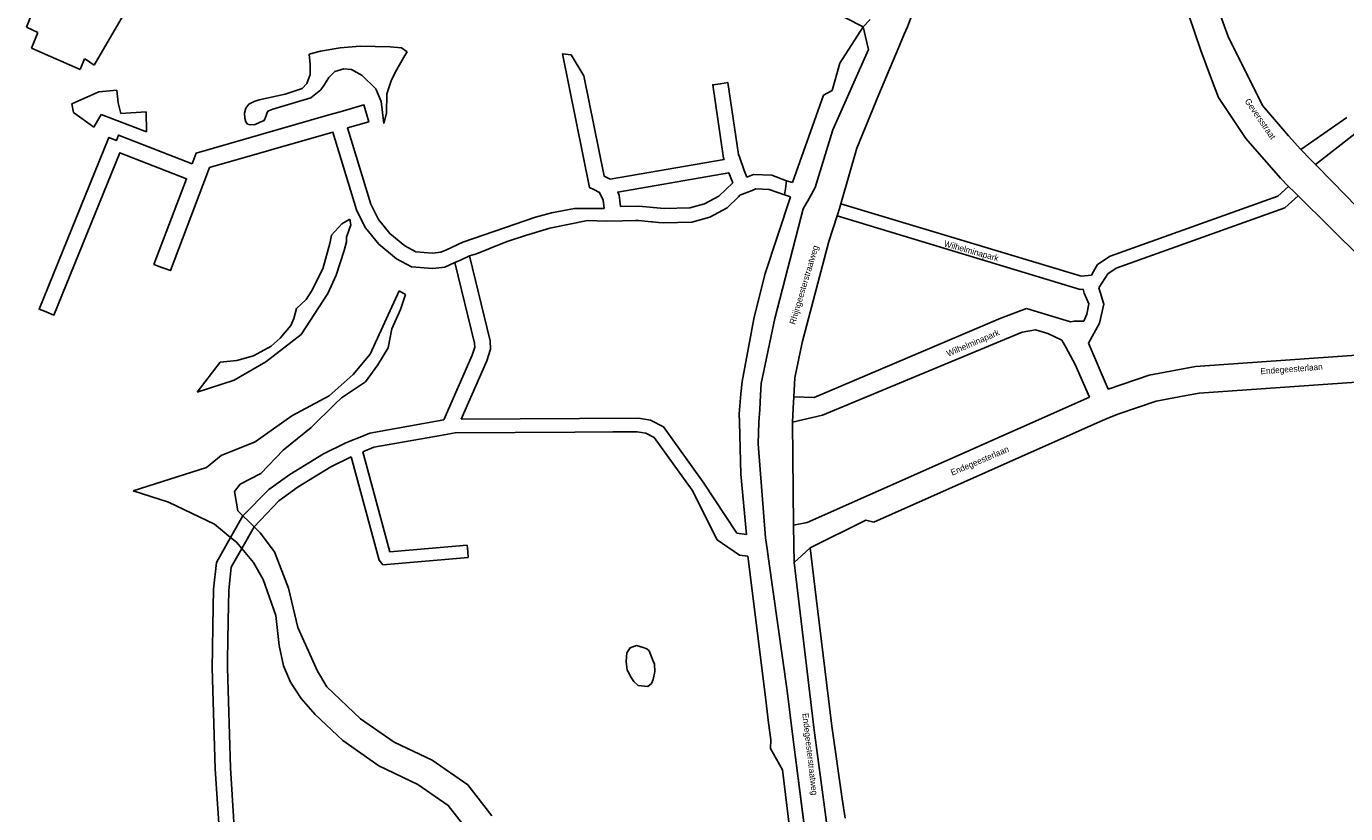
# Model space of a CAD drawing. Header units: metres. Extents: x 89872 to 99175, y 455036 to 468911.
# Tile 99 of 196: x 91484 to 92018, y 465683 to 466002. Entities that reach past the tile are written whole.
import ezdxf

# ---------------------------------------------------------------- set-up
doc = ezdxf.new("R2010")
doc.units = ezdxf.units.M
doc.layers.add('STRNM', color=7, linetype='Continuous')
doc.layers.add('Wegdeel doorgaand', color=1, linetype='Continuous')
doc.layers.add('Waterdeel', color=7, linetype='Continuous', true_color=0x00aaff)
doc.layers.add('Wegdeel', color=7, linetype='Continuous', true_color=0x9a9a9a)

msp = doc.modelspace()

# ---------------------------------------------------------------- linework, layer by layer
at = {"layer": 'Waterdeel', "lineweight": -3}
for p, q in [((91602.85, 465992.1), (91610.84, 465993.45)), ((91610.84, 465993.45), (91618.95, 465994.06)), ((91618.95, 465994.06), (91630.98, 465993.82)), ((91630.98, 465993.82), (91635.65, 465993.33)), ((91635.65, 465993.33), (91637.98, 465991.73)), ((91598.19, 465990.87), (91602.85, 465992.1)), ((91598.68, 465986.69), (91598.19, 465990.87)), ((91637, 465990.26), (91633.81, 465984.6)), ((91637.98, 465991.73), (91637, 465990.26)), ((91597.21, 465978.95), (91598.68, 465982.52)), ((91598.68, 465982.52), (91598.68, 465986.69)), ((91608.63, 465983.74), (91606.17, 465981.41)), ((91612.31, 465984.85), (91608.63, 465983.74)), ((91615.38, 465984.6), (91612.31, 465984.85)), ((91619.68, 465982.15), (91615.38, 465984.6)), ((91625.21, 465976.74), (91619.68, 465982.15)), ((91633.81, 465984.6), (91631.6, 465980.43)), ((91513, 465975.59), (91520.29, 465976.28)), ((91520.29, 465976.28), (91520.86, 465971.06)), ((91588.47, 465974.65), (91595.36, 465976.86)), ((91595.36, 465976.86), (91597.21, 465978.95)), ((91602.98, 465976.37), (91598.92, 465973.18)), ((91604.45, 465978.46), (91602.98, 465976.37)), ((91606.17, 465981.41), (91604.45, 465978.46)), ((91627.35, 465971.6), (91625.21, 465976.74)), ((91631.6, 465980.43), (91629.76, 465974.78)), ((91501.97, 465970.66), (91513, 465975.59)), ((91520.86, 465971.06), (91521.95, 465966.71)), ((91573.74, 465970.52), (91575.93, 465971.69)), ((91575.93, 465971.69), (91578, 465972.26)), ((91578, 465972.26), (91588.47, 465974.65)), ((91598.92, 465973.18), (91583.45, 465968.51)), ((91628.46, 465962.75), (91627.35, 465971.6)), ((91629.76, 465974.78), (91629.57, 465966.93)), ((91502.66, 465967.21), (91501.97, 465970.66)), ((91510.93, 465961.2), (91502.66, 465967.21)), ((91513.93, 465966.4), (91510.93, 465961.2)), ((91532.3, 465959.33), (91513.93, 465966.4)), ((91521.95, 465966.71), (91532.22, 465967.48)), ((91532.22, 465967.48), (91532.3, 465959.33)), ((91572.04, 465966.94), (91572.57, 465968.98)), ((91572.08, 465964.9), (91572.04, 465966.94)), ((91572.57, 465968.98), (91573.74, 465970.52)), ((91580.72, 465965.58), (91580, 465963.96)), ((91581.1, 465966.83), (91580.72, 465965.58)), ((91581.44, 465967.69), (91581.1, 465966.83)), ((91583.45, 465968.51), (91581.44, 465967.69)), ((91629.57, 465966.93), (91628.46, 465962.75)), ((91572.49, 465963.35), (91572.08, 465964.9)), ((91573.29, 465962.41), (91572.49, 465963.35)), ((91574.34, 465962.11), (91573.29, 465962.41)), ((91576.27, 465962.37), (91574.34, 465962.11)), ((91578.42, 465963.2), (91576.27, 465962.37)), ((91580, 465963.96), (91578.42, 465963.2)), ((91611.47, 465921.98), (91614.72, 465923.98)), ((91614.72, 465923.98), (91615.15, 465921.61)), ((91607.29, 465917.43), (91611.47, 465921.98)), ((91615.15, 465921.61), (91613.31, 465916.57)), ((91603.73, 465903.82), (91606.56, 465914.11)), ((91606.56, 465914.11), (91607.29, 465917.43)), ((91613.4, 465914.68), (91612.46, 465911.16)), ((91613.31, 465916.57), (91613.4, 465914.68)), ((91612.46, 465911.16), (91609.16, 465901.2)), ((91599.19, 465894.73), (91603.73, 465903.82)), ((91609.16, 465901.2), (91605.85, 465893.72)), ((91593.05, 465887.73), (91596.98, 465891.29)), ((91605.85, 465893.72), (91594.95, 465877.16)), ((91596.98, 465891.29), (91599.19, 465894.73)), ((91622.88, 465869.18), (91634.74, 465894.88)), ((91634.74, 465894.88), (91637.26, 465893.42)), ((91637.26, 465893.42), (91635.29, 465887.31)), ((91592.06, 465883.67), (91593.05, 465887.73)), ((91635.29, 465887.31), (91631.74, 465879.43)), ((91586.41, 465875.69), (91590.84, 465880.85)), ((91590.84, 465880.85), (91592.06, 465883.67)), ((91594.95, 465877.16), (91580.64, 465866.12)), ((91582.85, 465872.37), (91586.41, 465875.69)), ((91631.74, 465879.43), (91630.17, 465871.74)), ((91575.6, 465868.56), (91582.85, 465872.37)), ((91630.17, 465871.74), (91626.03, 465864.84)), ((91552.87, 465853.73), (91562.09, 465865.98)), ((91562.09, 465865.98), (91568.85, 465866.6)), ((91580.64, 465866.12), (91567.8, 465858.65)), ((91568.85, 465866.6), (91575.6, 465868.56)), ((91615.99, 465860.9), (91622.88, 465869.18)), ((91626.03, 465864.84), (91621.11, 465857.95)), ((91567.8, 465858.65), (91552.87, 465853.73)), ((91606.35, 465852.29), (91615.99, 465860.9)), ((91621.11, 465857.95), (91611.26, 465851.44)), ((91591.23, 465844.14), (91606.35, 465852.29)), ((91608.57, 465848.9), (91599.08, 465839.47)), ((91611.26, 465851.44), (91608.57, 465848.9)), ((91576.33, 465833.71), (91591.23, 465844.14)), ((91599.08, 465839.47), (91587.65, 465830.28)), ((91562.62, 465828.04), (91576.33, 465833.71)), ((91556.66, 465823.27), (91562.62, 465828.04)), ((91587.65, 465830.28), (91578.59, 465820.82)), ((91526.86, 465813.73), (91556.66, 465823.27)), ((91570.32, 465816.49), (91567.96, 465813.53)), ((91578.59, 465820.82), (91570.32, 465816.49)), ((91541.17, 465809.12), (91526.86, 465813.73)), ((91567.96, 465813.53), (91569.34, 465805.65)), ((91559.88, 465800.25), (91541.17, 465809.12)), ((91569.34, 465805.65), (91571.32, 465803.71)), ((91566.38, 465794.91), (91559.88, 465800.25)), ((91571.32, 465803.71), (91573.72, 465801.36)), ((91573.72, 465801.36), (91575.88, 465799.25)), ((91568.17, 465793.43), (91566.38, 465794.91)), ((91575.88, 465799.25), (91578.4, 465796.78)), ((91578.4, 465796.78), (91584.11, 465789.09)), ((91568.75, 465792.96), (91568.17, 465793.43)), ((91570.9, 465790.38), (91568.75, 465792.96)), ((91575.64, 465784.68), (91570.9, 465790.38)), ((91579.58, 465777.88), (91575.64, 465784.68)), ((91584.11, 465789.09), (91589.82, 465774.32)), ((91584.7, 465763.3), (91579.58, 465777.88)), ((91589.82, 465774.32), (91593.56, 465758.35)), ((91586.08, 465751.08), (91584.7, 465763.3)), ((91593.56, 465758.35), (91601.66, 465740.67)), ((91587.8, 465742.77), (91586.08, 465751.08)), ((91726.72, 465744.56), (91727.03, 465748.11)), ((91727.03, 465748.11), (91728.29, 465750.15)), ((91728.29, 465750.15), (91730.83, 465751.04)), ((91730.83, 465751.04), (91733.56, 465750.28)), ((91733.56, 465750.28), (91735.09, 465749.78)), ((91735.09, 465749.78), (91735.98, 465748.96)), ((91735.98, 465748.96), (91736.55, 465747.56)), ((91736.55, 465747.56), (91737.43, 465745.39)), ((91590.6, 465736.16), (91587.8, 465742.77)), ((91727.11, 465741.07), (91726.72, 465744.56)), ((91728.01, 465739.39), (91727.11, 465741.07)), ((91737.43, 465745.39), (91738.21, 465743.44)), ((91738.21, 465743.44), (91738.28, 465740.58)), ((91594.92, 465729.54), (91590.6, 465736.16)), ((91601.66, 465740.67), (91605.43, 465734.3)), ((91728.51, 465738.47), (91728.01, 465739.39)), ((91729.85, 465736.44), (91728.51, 465738.47)), ((91731.62, 465734.86), (91729.85, 465736.44)), ((91737.65, 465737.34), (91737.02, 465735.63)), ((91738.28, 465740.58), (91737.65, 465737.34)), ((91605.43, 465734.3), (91619.06, 465721.34)), ((91735.5, 465734.48), (91731.62, 465734.86)), ((91737.02, 465735.63), (91735.5, 465734.48)), ((91600.62, 465723.13), (91594.92, 465729.54)), ((91611.81, 465712.49), (91600.62, 465723.13)), ((91619.06, 465721.34), (91632.63, 465711.91)), ((91626.39, 465702.24), (91611.81, 465712.49)), ((91632.63, 465711.91), (91648.04, 465704.61)), ((91648.04, 465704.61), (91662.53, 465694.58)), ((91642.31, 465694.7), (91626.39, 465702.24)), ((91654.6, 465686.19), (91642.31, 465694.7)), ((91662.53, 465694.58), (91672.28, 465682.04)), ((91660.41, 465678.72), (91654.6, 465686.19))]:
    msp.add_line(p, q, dxfattribs=at)
at = {"layer": 'Wegdeel'}
for p, q in [((91483.61, 466001.83), (91490, 466017.82)), ((91822.78, 466001.91), (91800.75, 466013.21)), ((91523.03, 466006.81), (91511.03, 465986.38)), ((91825.64, 466004.81), (91822.78, 466001.91)), ((91488.2, 465999.61), (91483.61, 466001.83)), ((91485.66, 465993.27), (91488.2, 465999.61)), ((91813.32, 465987.16), (91822.78, 466001.91)), ((91822.78, 466001.91), (91824.27, 465995.54)), ((91505.37, 465984.54), (91485.66, 465993.27)), ((91824.92, 465992.72), (91810.42, 465960.09)), ((91824.27, 465995.54), (91824.92, 465992.72)), ((91507.17, 465988.98), (91505.37, 465984.54)), ((91507.59, 465988.79), (91507.17, 465988.98)), ((91511.03, 465986.38), (91507.59, 465988.79)), ((91810.18, 465976.04), (91813.32, 465987.16)), ((91794.1, 465938.74), (91806.71, 465974.21)), ((91806.71, 465974.21), (91810.18, 465976.04)), ((91810.42, 465960.09), (91803.33, 465936.75)), ((91791.22, 465936.22), (91791.72, 465939.51)), ((91791.72, 465939.51), (91794.1, 465938.74)), ((91790.88, 465933.84), (91791.22, 465936.22)), ((91793.29, 465933.02), (91790.88, 465933.84)), ((91803.33, 465936.75), (91800.84, 465932.32)), ((91990.8, 465933.31), (91995.15, 465937.12)), ((91995.15, 465937.12), (91997.36, 465935.04)), ((91997.36, 465935.04), (91999.09, 465933.4)), ((91782.85, 465901.44), (91793.29, 465933.02)), ((91798.49, 465928.15), (91786.96, 465883.66)), ((91800.84, 465932.32), (91798.49, 465928.15)), ((91812.14, 465925.29), (91813.14, 465928.3)), ((91813.14, 465928.3), (91813.76, 465930.16)), ((91813.76, 465930.16), (91910.66, 465900.99)), ((91922.85, 465908.96), (91990.8, 465933.31)), ((91993.58, 465928.58), (91925.33, 465904.12)), ((91999.09, 465933.4), (91993.58, 465928.58)), ((91910.63, 465895.37), (91812.14, 465925.29)), ((91657.32, 465906.31), (91659.85, 465907.49)), ((91659.85, 465907.49), (91663.2, 465909.05)), ((91663.2, 465909.05), (91671.55, 465874.54)), ((91917.78, 465905.51), (91922.85, 465908.96)), ((91665.24, 465873.6), (91657.32, 465906.31)), ((91778.5, 465883.54), (91782.85, 465901.44)), ((91915.35, 465901.24), (91916.15, 465902.65)), ((91916.15, 465902.65), (91917.78, 465905.51)), ((91921.84, 465901.75), (91918.19, 465896.1)), ((91925.33, 465904.12), (91921.84, 465901.75)), ((91910.66, 465900.99), (91911.17, 465900.84)), ((91911.17, 465900.84), (91915.35, 465901.24)), ((91918.19, 465896.1), (91920.26, 465889.47)), ((91911.96, 465895.5), (91910.63, 465895.37)), ((91912.33, 465893.93), (91911.96, 465895.5)), ((91914.14, 465889.61), (91912.33, 465893.93)), ((91878.53, 465883.8), (91888.96, 465887.68)), ((91888.96, 465887.68), (91906.84, 465882.31)), ((91912.13, 465882.57), (91913.45, 465885.41)), ((91913.45, 465885.41), (91914.14, 465889.61)), ((91920.26, 465889.47), (91918.47, 465881.72)), ((91773.67, 465858.15), (91778.5, 465883.54)), ((91786.96, 465883.66), (91781.41, 465857.3)), ((91802.83, 465851.6), (91878.53, 465883.8)), ((91906.84, 465882.31), (91908.2, 465882.6)), ((91908.2, 465882.6), (91912.13, 465882.57)), ((91918.47, 465881.72), (91914.01, 465873.64)), ((91887.17, 465878.14), (91806.25, 465844.52)), ((91892.54, 465879.03), (91887.17, 465878.14)), ((91897.6, 465877.54), (91892.54, 465879.03)), ((91903.27, 465874.86), (91897.6, 465877.54)), ((91904.84, 465871.98), (91903.27, 465874.86)), ((91664.23, 465868.74), (91665.33, 465872.04)), ((91665.33, 465872.04), (91665.24, 465873.6)), ((91671.75, 465871.19), (91670.17, 465866.46)), ((91671.55, 465874.54), (91671.75, 465871.19)), ((91908.63, 465865.02), (91904.84, 465871.98)), ((91914.01, 465873.64), (91922, 465855.03)), ((91957.5, 465864.23), (92046.15, 465870.36)), ((91652.79, 465842.53), (91664.23, 465868.74)), ((91670.17, 465866.46), (91659.88, 465842.87)), ((91914.41, 465851.78), (91908.63, 465865.02)), ((91938.67, 465860.72), (91957.5, 465864.23)), ((91922, 465855.03), (91938.67, 465860.72)), ((92046.9, 465859.53), (91958.88, 465853.44)), ((91773.2, 465853.07), (91773.67, 465858.15)), ((91781.41, 465857.3), (91781.17, 465852.61)), ((91958.88, 465853.44), (91953.69, 465852.48)), ((91772.46, 465844.97), (91773.2, 465853.07)), ((91781.17, 465852.61), (91780.81, 465846.77)), ((91794.41, 465847.28), (91794.7, 465851.94)), ((91794.7, 465851.94), (91802.83, 465851.6)), ((91800.02, 465800.96), (91914.41, 465851.78)), ((91941.43, 465850.2), (91926.3, 465845.03)), ((91953.69, 465852.48), (91941.43, 465850.2)), ((91659.88, 465842.87), (91731.63, 465843.29)), ((91731.63, 465843.29), (91736.53, 465842.48)), ((91772.56, 465841.68), (91772.46, 465844.97)), ((91780.81, 465846.77), (91780.49, 465841.67)), ((91794.08, 465841.67), (91794.41, 465847.28)), ((91806.25, 465844.52), (91794.08, 465841.67)), ((91922.53, 465843.51), (91918.75, 465841.83)), ((91926.3, 465845.03), (91922.53, 465843.51)), ((91622.79, 465837.2), (91652.79, 465842.53)), ((91657.43, 465837.28), (91651.42, 465836.21)), ((91705.93, 465837.59), (91657.43, 465837.28)), ((91721.31, 465837.69), (91705.93, 465837.59)), ((91731.17, 465837.71), (91721.31, 465837.69)), ((91734.72, 465837.12), (91731.17, 465837.71)), ((91736.53, 465842.48), (91741.83, 465839.67)), ((91741.83, 465839.67), (91757.95, 465817.33)), ((91773.18, 465820.54), (91772.56, 465841.68)), ((91780.49, 465841.67), (91780.2, 465832.88)), ((91918.75, 465841.83), (91827.04, 465801.09)), ((91604.04, 465828.78), (91612.86, 465833.11)), ((91612.86, 465833.11), (91615.37, 465834.14)), ((91615.37, 465834.14), (91618.17, 465835.3)), ((91618.17, 465835.3), (91622.79, 465837.2)), ((91651.42, 465836.21), (91624.48, 465831.42)), ((91738.06, 465835.34), (91734.72, 465837.12)), ((91753.43, 465814.06), (91738.06, 465835.34)), ((91780.2, 465832.88), (91783.13, 465794.71)), ((91590.43, 465820.44), (91604.04, 465828.78)), ((91615.25, 465827.62), (91606.95, 465823.54)), ((91626.64, 465785.7), (91615.25, 465827.62)), ((91624.48, 465831.42), (91619.95, 465829.56)), ((91619.95, 465829.56), (91630.96, 465789.04)), ((91606.95, 465823.54), (91593.75, 465815.46)), ((91581.92, 465814.27), (91590.43, 465820.44)), ((91757.95, 465817.33), (91771.57, 465796.67)), ((91775.47, 465796.01), (91773.18, 465820.54)), ((91571.32, 465803.71), (91581.92, 465814.27)), ((91593.75, 465815.46), (91585.87, 465809.74)), ((91763.63, 465793.88), (91753.43, 465814.06)), ((91585.87, 465809.74), (91575.88, 465799.25)), ((91566.38, 465794.91), (91571.32, 465803.71)), ((91794.57, 465799.84), (91800.02, 465800.96)), ((91794.7, 465791.87), (91794.57, 465799.84)), ((91823.89, 465801.89), (91801.29, 465790.71)), ((91827.04, 465801.09), (91823.89, 465801.89)), ((91560.67, 465784.74), (91566.38, 465794.91)), ((91575.88, 465799.25), (91570.9, 465790.38)), ((91771.57, 465796.67), (91775.47, 465796.01)), ((91783.13, 465794.71), (91783.82, 465790.23)), ((91570.9, 465790.38), (91566.65, 465782.83)), ((91630.96, 465789.04), (91662.26, 465791.71)), ((91662.26, 465791.71), (91662.47, 465789.2)), ((91662.47, 465789.2), (91662.69, 465786.69)), ((91772.58, 465787.75), (91763.63, 465793.88)), ((91783.82, 465790.23), (91784.43, 465786.23)), ((91794.82, 465784.68), (91794.7, 465791.87)), ((91801.29, 465790.71), (91797.95, 465787.6)), ((91559.49, 465773.96), (91560.67, 465784.74)), ((91628.02, 465783.73), (91626.64, 465785.7)), ((91662.69, 465786.69), (91628.02, 465783.73)), ((91776.02, 465787.31), (91772.58, 465787.75)), ((91782.98, 465731.26), (91776.02, 465787.31)), ((91784.43, 465786.23), (91791.91, 465732.67)), ((91797.95, 465787.6), (91794.82, 465784.68)), ((91566.65, 465782.83), (91565.64, 465773.57)), ((91559.21, 465759.01), (91559.49, 465773.96)), ((91565.64, 465773.57), (91565.4, 465760.87)), ((91559.04, 465749.6), (91559.21, 465759.01)), ((91565.4, 465760.87), (91565.12, 465745.35)), ((91558.9, 465742.04), (91559.04, 465749.6)), ((91560.14, 465701.1), (91558.9, 465742.04)), ((91565.12, 465745.35), (91565.06, 465742.08)), ((91565.06, 465742.08), (91566.28, 465701.5)), ((91784.42, 465719.66), (91782.98, 465731.26)), ((91791.91, 465732.67), (91794.28, 465714.04)), ((91785.26, 465712.87), (91784.42, 465719.66)), ((91785.21, 465709.27), (91785.26, 465712.87)), ((91790, 465700.72), (91785.21, 465709.27)), ((91794.28, 465714.04), (91800.29, 465666.87)), ((91562.93, 465658.38), (91560.14, 465701.1)), ((91566.28, 465701.5), (91569.04, 465659.33)), ((91793.59, 465671.75), (91790, 465700.72))]:
    msp.add_line(p, q, dxfattribs=at)
for points in [[(91550.83, 465946.42), (91552.46, 465950.72), (91605.75, 465966.02), (91611.71, 465967.73), (91620.42, 465970.23), (91621.45, 465966.65), (91622.38, 465963.39), (91613.78, 465960.92), (91623.15, 465930.05), (91623.71, 465928.93), (91626.29, 465923.77), (91630.88, 465918.14), (91637.03, 465913.05), (91641.49, 465910.73), (91648.27, 465910.15), (91651.57, 465910.48), (91653.87, 465911.55), (91660.46, 465914.62), (91689.89, 465924.8), (91696.43, 465926.52), (91705.79, 465928.29), (91717.71, 465928.3), (91717.32, 465931.65), (91715.92, 465934.79), (91713.54, 465935.93), (91711.79, 465936.77), (91700.95, 465990.96), (91704.46, 465990.51), (91709.6, 465982.01), (91717.72, 465941.39), (91720.26, 465940.17), (91766.38, 465948.09), (91766.19, 465948.65), (91761.77, 465978.39), (91764.87, 465978.85), (91767.88, 465979.29), (91772.22, 465950.13), (91772.56, 465949.15), (91774.52, 465943.7), (91775.62, 465940.97), (91778.31, 465942.03), (91785.69, 465941.76), (91791.72, 465939.51), (91791.22, 465936.22), (91790.88, 465933.84), (91784.62, 465935.98), (91779.31, 465936.17), (91777.8, 465935.58), (91772.81, 465933.61), (91772.18, 465932.99), (91767.69, 465928.49), (91760.6, 465924.74), (91753.31, 465922.77), (91741.88, 465922.38), (91739.84, 465922.58), (91737.43, 465922.81), (91737, 465922.85), (91731.64, 465923.36), (91730.42, 465923.35), (91725.06, 465923.27), (91718.64, 465923.17), (91711.06, 465923.36), (91695.7, 465920.21), (91685.85, 465917.32), (91679.29, 465915.11), (91677.41, 465914.48), (91666.04, 465909.85), (91663.2, 465909.05), (91659.85, 465907.49), (91657.32, 465906.31), (91653.23, 465904.41), (91648.32, 465903.92), (91639.72, 465904.66), (91633.58, 465907.85), (91626.46, 465913.74), (91621.05, 465920.38), (91618.27, 465925.93), (91617.37, 465927.75), (91607.82, 465959.21), (91557.85, 465944.86), (91557.46, 465943.84), (91555.14, 465937.74), (91541.98, 465903.06), (91538.56, 465904.36), (91535.33, 465905.59), (91548.51, 465940.31), (91521.5, 465950.82), (91494.77, 465885.04), (91490.91, 465886.61), (91488.73, 465887.5), (91516.98, 465957.03), (91520.07, 465955.75), (91521.01, 465958.02)], [(91724.39, 465929.01), (91723.85, 465933.69), (91723.29, 465934.91), (91768.25, 465942.71), (91769.87, 465938.71), (91764.2, 465933.22), (91758.45, 465930.19), (91752.44, 465928.56), (91742.06, 465928.2), (91731.88, 465929.18)]]:
    msp.add_lwpolyline(points, close=True, dxfattribs=at)
for points in [[(92021.96, 465958.49), (92006.04, 465946.07), (92003.98, 465948.17), (92000.13, 465952.11), (92018.77, 465965.11)], [(91810.35, 465661.3), (91802.86, 465716.81), (91794.82, 465784.68), (91797.95, 465787.6), (91801.29, 465790.71), (91803.72, 465770.46), (91810.04, 465718.43), (91814.28, 465688.92), (91815.42, 465681.02)]]:
    msp.add_lwpolyline(points, dxfattribs=at)
at = {"layer": 'Wegdeel doorgaand'}
for points in [[(91849.24, 466024.73), (91840.67, 466001.94), (91839.39, 465998.92), (91838.12, 465995.9), (91829.06, 465974.45), (91820.12, 465952.68), (91813.76, 465930.16), (91813.14, 465928.3), (91812.14, 465925.29), (91808.79, 465914.81), (91798.06, 465873.96), (91795.08, 465859.65), (91794.7, 465851.94), (91794.41, 465847.28), (91794.08, 465841.67), (91794.57, 465799.84), (91794.7, 465791.87), (91794.82, 465784.68), (91802.86, 465716.81), (91810.35, 465661.3)], [(92050.54, 465882.48), (91999.09, 465933.4), (91997.36, 465935.04), (91995.15, 465937.12), (91991.88, 465940.58), (91977.77, 465956.56), (91966.75, 465973.26), (91963.98, 465980.63), (91959.59, 465992.34), (91949.76, 466021.56)], [(91963.47, 466017.68), (91970.62, 465998), (91984.63, 465969.98), (91995.06, 465957.75), (92000.13, 465952.11), (92003.98, 465948.17), (92006.04, 465946.07), (92012.87, 465939.22), (92058.07, 465892.72)], [(91800.29, 465666.87), (91794.28, 465714.04), (91791.91, 465732.67), (91784.43, 465786.23), (91783.82, 465790.23), (91783.13, 465794.71), (91780.2, 465832.88), (91780.49, 465841.67), (91780.81, 465846.77), (91781.17, 465852.61), (91781.41, 465857.3), (91786.96, 465883.66), (91798.49, 465928.15), (91800.84, 465932.32), (91803.33, 465936.75), (91810.42, 465960.09), (91824.92, 465992.72), (91824.27, 465995.54), (91822.78, 466001.91), (91825.64, 466004.81)]]:
    msp.add_lwpolyline(points, dxfattribs=at)

# ---------------------------------------------------------------- texts
at = {"layer": 'STRNM'}
for s, rotation, p in [('Geversstraat', 304.6118, (91977.24, 465971.73)), ('Rhijngeesterstraatweg', 73.4082, (91795.15, 465880.99)), ('Wilhelminapark', 344.3931, (91855.25, 465912.93)), ('Wilhelminapark', 23.0255, (91857.21, 465868.12)), ('Endegeesterlaan', 4.2449, (91983.85, 465861.01)), ('Endegeesterlaan', 23.0255, (91858.83, 465819.89)), ('Endegeesterstraatweg', 276.5491, (91798.1, 465723.51))]:
    msp.add_text(s, height=2.5, rotation=rotation, dxfattribs=at).set_placement(p)

doc.saveas('drawing.dxf')
